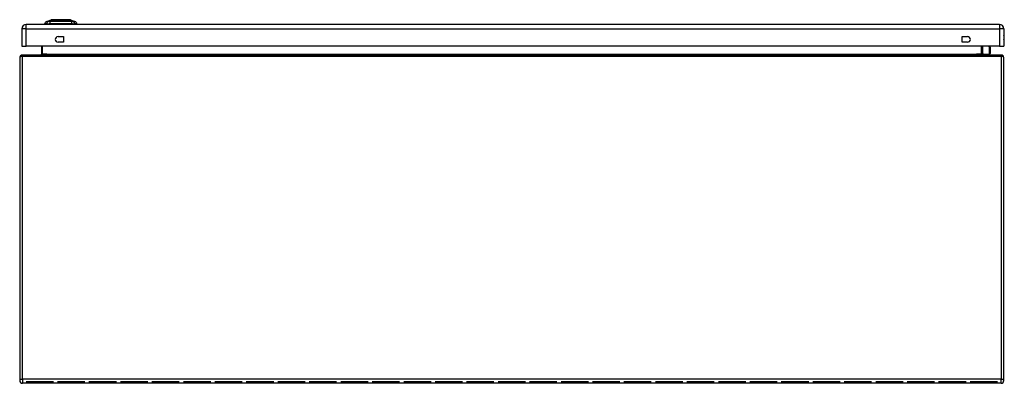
# Model space of a CAD drawing. Header units: inches. Extents: x 24 to 237, y 20 to 146.
# Tile 4 of 11: x 24 to 60, y 133 to 146. Entities that reach past the tile are written whole.
import ezdxf

# ---------------------------------------------------------------- set-up
doc = ezdxf.new("R2010")
doc.units = ezdxf.units.IN
doc.header["$MEASUREMENT"] = 0
doc.layers.add('Visible Edges(ANSI)', color=7, linetype='Continuous', lineweight=25)
doc.layers.add('Visible Tangent Edges(ANSI)', color=7, linetype='Continuous', lineweight=25)

msp = doc.modelspace()

# ---------------------------------------------------------------- linework, layer by layer
at = {"layer": 'Visible Edges(ANSI)'}
for p, q in [((25.189, 146.194), (25.348, 146.256)), ((26.062, 146.256), (26.222, 146.194)), ((24.281, 145.925), (24.281, 145.286)), ((60.038, 146.086), (24.442, 146.086)), ((25.183, 146.102), (25.115, 146.102)), ((25.183, 146.102), (25.293, 146.102)), ((26.117, 146.102), (25.293, 146.102)), ((26.117, 146.102), (26.228, 146.102)), ((26.296, 146.102), (26.228, 146.102)), ((60.199, 145.925), (60.199, 145.286)), ((25.605, 145.637), (25.808, 145.637)), ((25.808, 145.637), (25.808, 145.434)), ((58.672, 145.434), (58.672, 145.637)), ((58.672, 145.637), (58.875, 145.637)), ((24.281, 145.286), (24.442, 145.286)), ((60.038, 145.286), (24.442, 145.286)), ((24.999, 145.286), (24.999, 144.997)), ((25.808, 145.434), (25.605, 145.434)), ((58.875, 145.434), (58.672, 145.434)), ((59.403, 144.997), (59.403, 145.286)), ((59.689, 145.286), (59.698, 145.244)), ((59.698, 145.24), (59.698, 145.016)), ((60.038, 145.286), (60.199, 145.286)), ((24.201, 144.867), (24.201, 133.065)), ((60.102, 144.966), (24.3, 144.966)), ((59.448, 145.002), (59.408, 145.042)), ((59.462, 144.996), (59.678, 144.996)), ((60.201, 133.065), (60.201, 144.867)), ((60.102, 132.966), (24.3, 132.966)), ((25.434, 133.016), (24.433, 133.016)), ((24.433, 133.016), (24.433, 133.016)), ((24.433, 133.016), (24.433, 133.016)), ((24.433, 133.016), (25.434, 133.016)), ((25.434, 133.016), (25.434, 133.016)), ((25.434, 133.016), (25.434, 133.016)), ((26.585, 133.016), (25.584, 133.016)), ((25.584, 133.016), (25.584, 133.016)), ((25.584, 133.016), (25.584, 133.016)), ((25.584, 133.016), (26.585, 133.016)), ((26.585, 133.016), (26.585, 133.016)), ((26.585, 133.016), (26.585, 133.016)), ((27.736, 133.016), (26.735, 133.016)), ((26.735, 133.016), (26.735, 133.016)), ((26.735, 133.016), (26.735, 133.016)), ((26.735, 133.016), (27.736, 133.016)), ((27.736, 133.016), (27.736, 133.016)), ((27.736, 133.016), (27.736, 133.016)), ((28.887, 133.016), (27.886, 133.016)), ((27.886, 133.016), (27.886, 133.016)), ((27.886, 133.016), (27.886, 133.016)), ((27.886, 133.016), (28.887, 133.016)), ((28.887, 133.016), (28.887, 133.016)), ((28.887, 133.016), (28.887, 133.016)), ((30.038, 133.016), (29.037, 133.016)), ((29.037, 133.016), (29.037, 133.016)), ((29.037, 133.016), (29.037, 133.016)), ((29.037, 133.016), (30.038, 133.016)), ((30.038, 133.016), (30.038, 133.016)), ((30.038, 133.016), (30.038, 133.016)), ((31.19, 133.016), (30.189, 133.016)), ((30.189, 133.016), (30.189, 133.016)), ((30.189, 133.016), (30.189, 133.016)), ((30.189, 133.016), (31.19, 133.016)), ((31.19, 133.016), (31.19, 133.016)), ((31.19, 133.016), (31.19, 133.016)), ((32.341, 133.016), (31.34, 133.016)), ((31.34, 133.016), (31.34, 133.016)), ((31.34, 133.016), (31.34, 133.016)), ((31.34, 133.016), (32.341, 133.016)), ((32.341, 133.016), (32.341, 133.016)), ((32.341, 133.016), (32.341, 133.016)), ((33.492, 133.016), (32.491, 133.016)), ((32.491, 133.016), (32.491, 133.016)), ((32.491, 133.016), (32.491, 133.016)), ((32.491, 133.016), (33.492, 133.016)), ((33.492, 133.016), (33.492, 133.016)), ((33.492, 133.016), (33.492, 133.016)), ((34.643, 133.016), (33.642, 133.016)), ((33.642, 133.016), (33.642, 133.016)), ((33.642, 133.016), (33.642, 133.016)), ((33.642, 133.016), (34.643, 133.016)), ((34.643, 133.016), (34.643, 133.016)), ((34.643, 133.016), (34.643, 133.016)), ((35.794, 133.016), (34.793, 133.016)), ((34.793, 133.016), (34.793, 133.016)), ((34.793, 133.016), (34.793, 133.016)), ((34.793, 133.016), (35.794, 133.016)), ((35.794, 133.016), (35.794, 133.016)), ((35.794, 133.016), (35.794, 133.016)), ((36.945, 133.016), (35.944, 133.016)), ((35.944, 133.016), (35.944, 133.016)), ((35.944, 133.016), (35.944, 133.016)), ((35.944, 133.016), (36.945, 133.016)), ((36.945, 133.016), (36.945, 133.016)), ((36.945, 133.016), (36.945, 133.016)), ((38.097, 133.016), (37.096, 133.016)), ((37.096, 133.016), (37.096, 133.016)), ((37.096, 133.016), (37.096, 133.016)), ((37.096, 133.016), (38.097, 133.016)), ((38.097, 133.016), (38.097, 133.016)), ((38.097, 133.016), (38.097, 133.016)), ((39.248, 133.016), (38.247, 133.016)), ((38.247, 133.016), (38.247, 133.016)), ((38.247, 133.016), (38.247, 133.016)), ((38.247, 133.016), (39.248, 133.016)), ((39.248, 133.016), (39.248, 133.016)), ((39.248, 133.016), (39.248, 133.016)), ((40.399, 133.016), (39.398, 133.016)), ((39.398, 133.016), (39.398, 133.016)), ((39.398, 133.016), (39.398, 133.016)), ((39.398, 133.016), (40.399, 133.016)), ((40.399, 133.016), (40.399, 133.016)), ((40.399, 133.016), (40.399, 133.016)), ((41.55, 133.016), (40.549, 133.016)), ((40.549, 133.016), (40.549, 133.016)), ((40.549, 133.016), (40.549, 133.016)), ((40.549, 133.016), (41.55, 133.016)), ((41.55, 133.016), (41.55, 133.016)), ((41.55, 133.016), (41.55, 133.016)), ((42.701, 133.016), (41.7, 133.016)), ((41.7, 133.016), (41.7, 133.016)), ((41.7, 133.016), (41.7, 133.016)), ((41.7, 133.016), (42.701, 133.016)), ((42.701, 133.016), (42.701, 133.016)), ((42.701, 133.016), (42.701, 133.016)), ((43.852, 133.016), (42.851, 133.016)), ((42.851, 133.016), (42.851, 133.016)), ((42.851, 133.016), (42.851, 133.016)), ((42.851, 133.016), (43.852, 133.016)), ((43.852, 133.016), (43.852, 133.016)), ((43.852, 133.016), (43.852, 133.016)), ((45.004, 133.016), (44.003, 133.016)), ((44.003, 133.016), (44.003, 133.016)), ((44.003, 133.016), (44.003, 133.016)), ((44.003, 133.016), (45.004, 133.016)), ((45.004, 133.016), (45.004, 133.016)), ((45.004, 133.016), (45.004, 133.016)), ((46.155, 133.016), (45.154, 133.016)), ((45.154, 133.016), (45.154, 133.016)), ((45.154, 133.016), (45.154, 133.016)), ((45.154, 133.016), (46.155, 133.016)), ((46.155, 133.016), (46.155, 133.016)), ((46.155, 133.016), (46.155, 133.016)), ((47.306, 133.016), (46.305, 133.016)), ((46.305, 133.016), (46.305, 133.016)), ((46.305, 133.016), (46.305, 133.016)), ((46.305, 133.016), (47.306, 133.016)), ((47.306, 133.016), (47.306, 133.016)), ((47.306, 133.016), (47.306, 133.016)), ((48.457, 133.016), (47.456, 133.016)), ((47.456, 133.016), (47.456, 133.016)), ((47.456, 133.016), (47.456, 133.016)), ((47.456, 133.016), (48.457, 133.016)), ((48.457, 133.016), (48.457, 133.016)), ((48.457, 133.016), (48.457, 133.016)), ((49.608, 133.016), (48.607, 133.016)), ((48.607, 133.016), (48.607, 133.016)), ((48.607, 133.016), (48.607, 133.016)), ((48.607, 133.016), (49.608, 133.016)), ((49.608, 133.016), (49.608, 133.016)), ((49.608, 133.016), (49.608, 133.016)), ((50.759, 133.016), (49.758, 133.016)), ((49.758, 133.016), (49.758, 133.016)), ((49.758, 133.016), (49.758, 133.016)), ((49.758, 133.016), (50.759, 133.016)), ((50.759, 133.016), (50.759, 133.016)), ((50.759, 133.016), (50.759, 133.016)), ((51.911, 133.016), (50.91, 133.016)), ((50.91, 133.016), (50.91, 133.016)), ((50.91, 133.016), (50.91, 133.016)), ((50.91, 133.016), (51.911, 133.016)), ((51.911, 133.016), (51.911, 133.016)), ((51.911, 133.016), (51.911, 133.016)), ((53.062, 133.016), (52.061, 133.016)), ((52.061, 133.016), (52.061, 133.016)), ((52.061, 133.016), (52.061, 133.016)), ((52.061, 133.016), (53.062, 133.016)), ((53.062, 133.016), (53.062, 133.016)), ((53.062, 133.016), (53.062, 133.016)), ((54.213, 133.016), (53.212, 133.016)), ((53.212, 133.016), (53.212, 133.016)), ((53.212, 133.016), (53.212, 133.016)), ((53.212, 133.016), (54.213, 133.016)), ((54.213, 133.016), (54.213, 133.016)), ((54.213, 133.016), (54.213, 133.016)), ((55.364, 133.016), (54.363, 133.016)), ((54.363, 133.016), (54.363, 133.016)), ((54.363, 133.016), (54.363, 133.016)), ((54.363, 133.016), (55.364, 133.016)), ((55.364, 133.016), (55.364, 133.016)), ((55.364, 133.016), (55.364, 133.016)), ((56.515, 133.016), (55.514, 133.016)), ((55.514, 133.016), (55.514, 133.016)), ((55.514, 133.016), (55.514, 133.016)), ((55.514, 133.016), (56.515, 133.016)), ((56.515, 133.016), (56.515, 133.016)), ((56.515, 133.016), (56.515, 133.016)), ((57.666, 133.016), (56.665, 133.016)), ((56.665, 133.016), (56.665, 133.016)), ((56.665, 133.016), (56.665, 133.016)), ((56.665, 133.016), (57.666, 133.016)), ((57.666, 133.016), (57.666, 133.016)), ((57.666, 133.016), (57.666, 133.016)), ((58.818, 133.016), (57.817, 133.016)), ((57.817, 133.016), (57.817, 133.016)), ((57.817, 133.016), (57.817, 133.016)), ((57.817, 133.016), (58.818, 133.016)), ((58.818, 133.016), (58.818, 133.016)), ((58.818, 133.016), (58.818, 133.016)), ((59.969, 133.016), (58.968, 133.016)), ((58.968, 133.016), (58.968, 133.016)), ((58.968, 133.016), (58.968, 133.016)), ((58.968, 133.016), (59.969, 133.016)), ((59.969, 133.016), (59.969, 133.016)), ((59.969, 133.016), (59.969, 133.016))]:
    msp.add_line(p, q, dxfattribs=at)
at = {"layer": 'Visible Edges(ANSI)', "flags": 128}
msp.add_lwpolyline([(26.06, 146.256), (26.06, 146.256), (26.059, 146.256), (26.056, 146.256), (26.053, 146.256), (26.05, 146.256), (26.045, 146.256), (26.04, 146.256), (26.033, 146.256), (26.026, 146.256), (26.018, 146.256), (26.01, 146.257), (26, 146.257), (25.99, 146.257), (25.98, 146.257), (25.968, 146.257), (25.956, 146.257), (25.944, 146.257), (25.931, 146.257), (25.917, 146.257), (25.903, 146.257), (25.888, 146.257), (25.873, 146.256), (25.857, 146.256), (25.841, 146.256), (25.825, 146.256), (25.808, 146.256), (25.791, 146.256), (25.774, 146.256), (25.757, 146.256), (25.74, 146.256), (25.723, 146.256), (25.705, 146.256), (25.688, 146.256), (25.67, 146.256), (25.653, 146.256), (25.636, 146.256), (25.619, 146.256), (25.602, 146.256), (25.585, 146.256), (25.569, 146.256), (25.553, 146.256), (25.537, 146.256), (25.522, 146.257), (25.507, 146.257), (25.493, 146.257), (25.479, 146.257), (25.466, 146.257), (25.454, 146.257), (25.442, 146.257), (25.43, 146.257), (25.42, 146.257), (25.41, 146.257), (25.4, 146.257), (25.392, 146.256), (25.384, 146.256), (25.377, 146.256), (25.371, 146.256), (25.365, 146.256), (25.361, 146.256), (25.357, 146.256), (25.354, 146.256), (25.352, 146.256), (25.35, 146.256), (25.35, 146.256)], dxfattribs=at)
at = {"layer": 'Visible Edges(ANSI)'}
for centre, radius, start, end in [((25.35, 146.251), 0.00492, 90.2088, 111.2505), ((26.06, 146.251), 0.00492, 68.7495, 89.7912), ((24.442, 145.925), 0.161, 90, 180), ((25.231, 146.084), 0.118, 111.2505, 171.3991), ((25.174, 146.109), 0.0394, 191.537, 216.8699), ((26.179, 146.084), 0.118, 8.6009, 68.7495), ((26.237, 146.109), 0.0394, 323.1301, 348.463), ((60.038, 145.925), 0.161, 0, 90), ((25.605, 145.536), 0.102, 90, 270), ((58.875, 145.536), 0.102, 270, 90), ((60.031, 145.609), 0.187, 333.6372, 26.3628), ((59.678, 145.24), 0.0197, 0, 10.9409), ((24.3, 144.867), 0.099, 90, 180), ((24.968, 144.997), 0.031, 270, 0), ((59.422, 145.056), 0.0197, 180, 225), ((59.434, 144.997), 0.031, 180, 270), ((59.462, 145.016), 0.0197, 225, 270), ((59.678, 145.016), 0.0197, 270, 0), ((60.102, 144.867), 0.099, 0, 90), ((24.3, 133.065), 0.099, 180, 270), ((60.102, 133.065), 0.099, 270, 0)]:
    msp.add_arc(centre, radius, start, end, dxfattribs=at)
at = {"layer": 'Visible Tangent Edges(ANSI)'}
for p, q in [((25.189, 146.194), (25.348, 146.256)), ((24.442, 145.925), (24.281, 145.925)), ((24.442, 145.925), (24.442, 146.086)), ((24.442, 145.286), (24.442, 145.925)), ((24.442, 145.925), (60.038, 145.925)), ((60.038, 146.086), (60.038, 145.925)), ((60.038, 145.925), (60.038, 145.286)), ((60.199, 145.925), (60.038, 145.925)), ((25.03, 144.997), (25.03, 145.286)), ((59.372, 145.286), (59.372, 144.997)), ((59.422, 145.286), (59.422, 145.038)), ((59.678, 145.23), (59.668, 145.286)), ((59.678, 144.996), (59.678, 145.23)), ((24.3, 144.966), (24.3, 144.917)), ((60.102, 144.917), (24.3, 144.917)), ((24.3, 133.115), (24.3, 144.917)), ((25.03, 144.997), (24.999, 144.997)), ((25.199, 144.997), (25.03, 144.997)), ((25.199, 144.997), (59.203, 144.997)), ((59.372, 144.997), (59.203, 144.997)), ((59.372, 144.997), (59.403, 144.997)), ((59.422, 145.038), (59.462, 144.996)), ((60.102, 144.917), (60.102, 144.966)), ((60.102, 144.917), (60.102, 133.115)), ((24.3, 133.115), (24.3, 132.966)), ((60.102, 133.115), (24.3, 133.115)), ((60.102, 132.966), (60.102, 133.115))]:
    msp.add_line(p, q, dxfattribs=at)
at = {"layer": 'Visible Tangent Edges(ANSI)', "flags": 128}
for points in [[(25.348, 146.256), (25.348, 146.256), (25.349, 146.256), (25.35, 146.256), (25.351, 146.256), (25.352, 146.256), (25.354, 146.256), (25.356, 146.256), (25.358, 146.256), (25.36, 146.256), (25.363, 146.256), (25.366, 146.256), (25.369, 146.256), (25.373, 146.256), (25.377, 146.256), (25.381, 146.256), (25.386, 146.256), (25.39, 146.256), (25.395, 146.256), (25.401, 146.256), (25.406, 146.256), (25.412, 146.256), (25.418, 146.256), (25.424, 146.256), (25.431, 146.256)], [(25.431, 146.256), (25.432, 146.256), (25.434, 146.256), (25.436, 146.256), (25.438, 146.256), (25.44, 146.256), (25.441, 146.256), (25.443, 146.256), (25.445, 146.256), (25.447, 146.256), (25.449, 146.256), (25.451, 146.256), (25.453, 146.256), (25.455, 146.256), (25.457, 146.256), (25.459, 146.256), (25.461, 146.256), (25.463, 146.256), (25.465, 146.256), (25.467, 146.256), (25.469, 146.256), (25.471, 146.256), (25.473, 146.256), (25.475, 146.256), (25.478, 146.256)], [(25.478, 146.256), (25.494, 146.256), (25.511, 146.256), (25.528, 146.256), (25.546, 146.256), (25.565, 146.256), (25.584, 146.256), (25.604, 146.256), (25.624, 146.256), (25.644, 146.256), (25.664, 146.256), (25.685, 146.256), (25.705, 146.256), (25.726, 146.256), (25.746, 146.256), (25.767, 146.256), (25.787, 146.256), (25.807, 146.256), (25.826, 146.256), (25.846, 146.256), (25.864, 146.256), (25.882, 146.256), (25.9, 146.256), (25.917, 146.256), (25.933, 146.256)], [(25.933, 146.256), (25.935, 146.256), (25.937, 146.256), (25.939, 146.256), (25.941, 146.256), (25.943, 146.256), (25.945, 146.256), (25.947, 146.256), (25.949, 146.256), (25.951, 146.256), (25.953, 146.256), (25.955, 146.256), (25.957, 146.256), (25.959, 146.256), (25.961, 146.256), (25.963, 146.256), (25.965, 146.256), (25.967, 146.256), (25.969, 146.256), (25.971, 146.256), (25.973, 146.256), (25.974, 146.256), (25.976, 146.256), (25.978, 146.256), (25.98, 146.256)], [(25.98, 146.256), (25.986, 146.256), (25.992, 146.256), (25.998, 146.256), (26.004, 146.256), (26.01, 146.256), (26.015, 146.256), (26.02, 146.256), (26.025, 146.256), (26.029, 146.256), (26.033, 146.256), (26.037, 146.256), (26.041, 146.256), (26.044, 146.256), (26.047, 146.256), (26.05, 146.256), (26.053, 146.256), (26.055, 146.256), (26.057, 146.256), (26.058, 146.256), (26.06, 146.256), (26.061, 146.256), (26.061, 146.256), (26.062, 146.256), (26.062, 146.256)], [(25.265, 146.195), (25.257, 146.195), (25.251, 146.195), (25.246, 146.195), (25.241, 146.195), (25.236, 146.195), (25.231, 146.195), (25.227, 146.195), (25.223, 146.195), (25.218, 146.195), (25.215, 146.195), (25.211, 146.195), (25.208, 146.195), (25.205, 146.194), (25.202, 146.194), (25.199, 146.194), (25.197, 146.194), (25.195, 146.194), (25.193, 146.194), (25.192, 146.194), (25.191, 146.194), (25.19, 146.194), (25.189, 146.194), (25.189, 146.194), (25.189, 146.194)], [(25.286, 146.195), (25.285, 146.195), (25.284, 146.195), (25.283, 146.195), (25.282, 146.195), (25.281, 146.195), (25.28, 146.195), (25.279, 146.195), (25.278, 146.195), (25.277, 146.195), (25.276, 146.195), (25.275, 146.195), (25.275, 146.195), (25.274, 146.195), (25.273, 146.195), (25.272, 146.195), (25.271, 146.195), (25.27, 146.195), (25.27, 146.195), (25.269, 146.195), (25.268, 146.195), (25.267, 146.195), (25.267, 146.195), (25.266, 146.195), (25.265, 146.195)], [(25.317, 146.195), (25.315, 146.195), (25.314, 146.195), (25.312, 146.195), (25.311, 146.195), (25.31, 146.195), (25.308, 146.195), (25.307, 146.195), (25.306, 146.195), (25.304, 146.195), (25.303, 146.195), (25.302, 146.195), (25.301, 146.195), (25.299, 146.195), (25.298, 146.195), (25.297, 146.195), (25.296, 146.195), (25.294, 146.195), (25.293, 146.195), (25.292, 146.195), (25.291, 146.195), (25.29, 146.195), (25.289, 146.195), (25.287, 146.195), (25.286, 146.195)], [(26.094, 146.195), (26.06, 146.195), (26.029, 146.195), (25.998, 146.195), (25.966, 146.195), (25.934, 146.195), (25.902, 146.195), (25.87, 146.194), (25.837, 146.194), (25.804, 146.194), (25.771, 146.194), (25.738, 146.194), (25.705, 146.194), (25.672, 146.194), (25.639, 146.194), (25.606, 146.194), (25.574, 146.194), (25.541, 146.194), (25.509, 146.195), (25.476, 146.195), (25.444, 146.195), (25.413, 146.195), (25.381, 146.195), (25.35, 146.195), (25.317, 146.195)], [(26.145, 146.195), (26.144, 146.195), (26.142, 146.195), (26.141, 146.195), (26.139, 146.195), (26.138, 146.195), (26.136, 146.195), (26.134, 146.195), (26.132, 146.195), (26.13, 146.195), (26.128, 146.195), (26.126, 146.195), (26.124, 146.195), (26.122, 146.195), (26.119, 146.195), (26.117, 146.195), (26.115, 146.195), (26.112, 146.195), (26.11, 146.195), (26.107, 146.195), (26.105, 146.195), (26.102, 146.195), (26.099, 146.195), (26.096, 146.195), (26.094, 146.195)], [(26.222, 146.194), (26.222, 146.194), (26.221, 146.194), (26.22, 146.194), (26.22, 146.194), (26.218, 146.194), (26.217, 146.194), (26.215, 146.194), (26.213, 146.194), (26.211, 146.194), (26.208, 146.194), (26.205, 146.194), (26.202, 146.195), (26.199, 146.195), (26.196, 146.195), (26.192, 146.195), (26.188, 146.195), (26.183, 146.195), (26.179, 146.195), (26.174, 146.195), (26.169, 146.195), (26.164, 146.195), (26.159, 146.195), (26.153, 146.195), (26.145, 146.195)]]:
    msp.add_lwpolyline(points, dxfattribs=at)
at = {"layer": 'Visible Tangent Edges(ANSI)'}
msp.add_arc((25.35, 146.251), 0.00492, 90.2088, 111.2505, dxfattribs=at)
for centre, major_axis, ratio, start_param, end_param in [((25.293, 146.082), (0.016, 0.117), 0.948273, 0.391156, 1.528426), ((25.331, 146.082), (-0.005, 0.118), 0.314585, 0.249322, 1.386592), ((26.079, 146.082), (0.005, 0.118), 0.314585, 4.896593, 6.033863), ((26.117, 146.082), (-0.016, 0.117), 0.948273, 4.754759, 5.892029), ((59.678, 145.24), (0.0193, 0.0037), 0.526442, 4.610972, 6.283185), ((59.678, 145.24), (0.0197, 0), 0.533433, 4.712389, 6.283185), ((24.3, 144.867), (-0.099, 0), 0.5, 4.712389, 6.283185), ((24.968, 144.997), (0.062, 0), 0.5, 4.712389, 6.283185), ((59.434, 144.997), (-0.062, 0), 0.5, 0, 1.570796), ((59.422, 145.056), (-0.0197, 0), 0.91745, 0, 1.570796), ((59.422, 145.056), (-0.0139, -0.0139), 0.852462, 0, 0.864875), ((60.102, 144.867), (0.099, 0), 0.5, 0, 1.570796), ((24.3, 133.065), (-0.099, 0), 0.5, 4.712389, 6.283185), ((60.102, 133.065), (0.099, 0), 0.5, 0, 1.570796)]:
    msp.add_ellipse(centre, major_axis=major_axis, ratio=ratio, start_param=start_param, end_param=end_param, dxfattribs=at)

doc.saveas('drawing.dxf')
